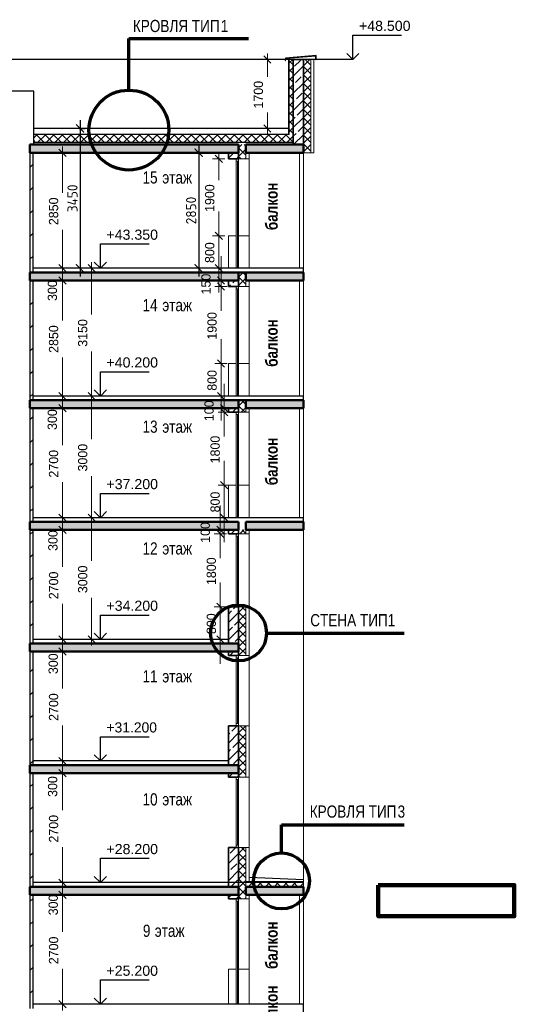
# Model space of a CAD drawing. Header units: millimetres. Extents: x -42044588 to 856694, y -806701 to 941911.
# Tile 12 of 256: x -294180 to -281978, y -386675 to -362395. Entities that reach past the tile are written whole.
import ezdxf

# ---------------------------------------------------------------- set-up
doc = ezdxf.new("R2010")
doc.units = ezdxf.units.MM
for name, color, linetype, lineweight in [('907Сл Осевые', 1, 'Continuous', 0), ('A_012_ПРОЕМ', 7, 'Continuous', 25), ('Standard', 7, 'Continuous', 25), ('Навесной фасад', 7, 'Continuous', 25), ('Общий01', 7, 'Continuous', 13), ('размер', 1, 'Continuous', 25), ('Размерная линия_ общее', 7, 'Continuous', 25), ('Стена_ кирп. кладка не несущ', 7, 'Continuous', 35), ('Текст_ общее', 7, 'Continuous', 25)]:
    doc.layers.add(name, color=color, linetype=linetype, lineweight=lineweight)
doc.layers.add('Стена_ бетон не несущ.', color=7, linetype='Continuous', lineweight=35, true_color=0xb4b496)
doc.styles.add('ARIAL', font='arial.ttf')
doc.styles.add('Century Gothic', font='GOTHIC.TTF')
doc.styles.add('GOST-2.304_Type-B', font='GOST_Common.ttf')
doc.styles.add('MtXpl_Century_Gothic', font='GOTHIC.TTF')
doc.styles.add('MtXpl_Century_Gothic_1', font='GOTHICB.TTF')
doc.dimstyles.new('СПДС', dxfattribs={"dimscale": 100, "dimtxt": 2.5, "dimasz": 2, "dimexe": 1.25, "dimexo": 0, "dimtad": 1, "dimdec": 0, "dimrnd": 5, "dimtxsty": 'GOST-2.304_Type-B', "dimblk": 'ARCHTICK', "dimcen": 2.5, "dimdle": 2, "dimclrd": 1, "dimclre": 1, "dimclrt": 1, "dimadec": 0, "dimazin": 2, "dimtfac": 0.75, "dimtdec": 0, "dimtmove": 1, "dimatfit": 3, "dimfxl": 0, "dimtolj": 1, "dimarcsym": 0})

# ---------------------------------------------------------------- blocks, each defined once
blk = doc.blocks.new('ALL_ML_STRICH')
at = {"color": 0, "linetype": 'ByBlock', "lineweight": -2}
for p, q in [((-1, 0), (0.5, 0)), ((-0.3, -0.3), (0.3, 0.3)), ((0, -0.5), (0, 0.5))]:
    blk.add_line(p, q, dxfattribs=at)
blk = doc.blocks.new('разрез1-1')
at = {"layer": 'Общий01', "linetype": 'Continuous', "lineweight": 50, "true_color": 0xf1f1f1, "transparency": 33554687}
for points in [[(-77066, -153067), (-71916, -153067), (-71916, -152867), (-77066, -152867)], [(-71736, -153067), (-70316, -153067), (-70316, -152867), (-71736, -152867)], [(-77066, -156217), (-71916, -156217), (-71916, -156017), (-77066, -156017)], [(-71736, -156217), (-70316, -156217), (-70316, -156017), (-71736, -156017)], [(-77066, -159367), (-71916, -159367), (-71916, -159167), (-77066, -159167)], [(-71736, -159367), (-70316, -159367), (-70316, -159167), (-71736, -159167)], [(-71916, -162167), (-77066, -162167), (-77066, -162367), (-71916, -162367)], [(-71916, -162167), (-77066, -162167), (-77066, -162367), (-71916, -162367)], [(-71736, -162367), (-70316, -162367), (-70316, -162167), (-71736, -162167)], [(-71916, -165167), (-77066, -165167), (-77066, -165367), (-71916, -165367)], [(-71916, -165167), (-77066, -165167), (-77066, -165367), (-71916, -165367)], [(-77066, -168367), (-71916, -168367), (-71916, -168167), (-77066, -168167)], [(-77066, -171367), (-71916, -171367), (-71916, -171167), (-77066, -171167)], [(-71736, -171367), (-70316, -171367), (-70316, -171167), (-71736, -171167)]]:
    blk.add_hatch(color=7, dxfattribs=at).paths.add_polyline_path(points)
at = {"layer": 'A_012_ПРОЕМ', "color": 7, "linetype": 'Continuous', "lineweight": 25, "transparency": 33554687}
for p, q in [((-76969, -151547), (-77662, -151547)), ((-76969, -152867), (-76969, -151547)), ((-70666, -152617), (-76969, -152617)), ((-70566, -152817), (-76969, -152817))]:
    blk.add_line(p, q, dxfattribs=at)
at = {"layer": 'Standard', "color": 7, "linetype": 'Continuous', "lineweight": 13, "transparency": 33554687}
for p, q in [((-71972, -153217), (-71972, -153273)), ((-71972, -153273), (-71916, -153273)), ((-71972, -153273), (-71972, -155917)), ((-71944, -155916), (-71944, -153273)), ((-71916, -153273), (-71916, -153217)), ((-71916, -155917), (-71916, -153273)), ((-71656, -153217), (-71656, -155117)), ((-71972, -155117), (-72166, -155117)), ((-72166, -155117), (-72166, -155917)), ((-71736, -155117), (-71916, -155117)), ((-71676, -155117), (-71736, -155117)), ((-71676, -155117), (-71656, -155117)), ((-71656, -155117), (-71656, -155917)), ((-71972, -156367), (-71972, -156423)), ((-71972, -156423), (-71916, -156423)), ((-71972, -156423), (-71972, -159067)), ((-71944, -159066), (-71944, -156423)), ((-71916, -156423), (-71916, -156367)), ((-71916, -159067), (-71916, -156423)), ((-71656, -156367), (-71656, -158267)), ((-71972, -158267), (-72166, -158267)), ((-72166, -158267), (-72166, -159067)), ((-71736, -158267), (-71916, -158267)), ((-71676, -158267), (-71736, -158267)), ((-71676, -158267), (-71656, -158267)), ((-71656, -158267), (-71656, -159067)), ((-71972, -159467), (-71972, -159523)), ((-71916, -159523), (-71916, -159467)), ((-71656, -159367), (-71656, -162067)), ((-71972, -159523), (-71916, -159523)), ((-71972, -159523), (-71972, -162067)), ((-71944, -162066), (-71944, -159523)), ((-71916, -162067), (-71916, -159523)), ((-71972, -161267), (-72166, -161267)), ((-72166, -161267), (-72166, -162067)), ((-71656, -161267), (-71916, -161267)), ((-71656, -162367), (-71656, -164267)), ((-71972, -162467), (-71972, -162523)), ((-71972, -162523), (-71916, -162523)), ((-71972, -162523), (-71972, -164267)), ((-71944, -164211), (-71944, -162523)), ((-71916, -162523), (-71916, -162467)), ((-71916, -164267), (-71916, -162523)), ((-71972, -164267), (-71972, -164211)), ((-71972, -164211), (-71916, -164211)), ((-71916, -164211), (-71916, -164267)), ((-71736, -164267), (-71916, -164267)), ((-71676, -164267), (-71736, -164267)), ((-71736, -164267), (-71736, -165467)), ((-71676, -164267), (-71656, -164267)), ((-71656, -164267), (-71656, -165467)), ((-71972, -165467), (-71972, -165523)), ((-71972, -165523), (-71916, -165523)), ((-71972, -165523), (-71972, -167197)), ((-71944, -167141), (-71944, -165523)), ((-71916, -165523), (-71916, -165467)), ((-71916, -167197), (-71916, -165523)), ((-71656, -165467), (-71656, -167197)), ((-71972, -167197), (-71972, -167141)), ((-71972, -167141), (-71916, -167141)), ((-71916, -167141), (-71916, -167197)), ((-71736, -167197), (-71916, -167197)), ((-71656, -167197), (-71736, -167197)), ((-71676, -167197), (-71656, -167197)), ((-71972, -168467), (-71972, -168523)), ((-71972, -168467), (-71972, -168523)), ((-71916, -168523), (-71916, -168467)), ((-71916, -168523), (-71916, -168467)), ((-71656, -168467), (-71656, -170197)), ((-71972, -168523), (-71916, -168523)), ((-71972, -168523), (-71972, -170197)), ((-71972, -168523), (-71916, -168523)), ((-71944, -170141), (-71944, -168523)), ((-71916, -170197), (-71916, -168523)), ((-71972, -170197), (-71972, -170141)), ((-71972, -170141), (-71916, -170141)), ((-71916, -170141), (-71916, -170197)), ((-71736, -170197), (-71916, -170197)), ((-71676, -170197), (-71736, -170197)), ((-71736, -170197), (-71736, -171167)), ((-71676, -170197), (-71656, -170197)), ((-71656, -170197), (-71656, -171047)), ((-71972, -171467), (-71972, -171523)), ((-71972, -171523), (-71916, -171523)), ((-71972, -171523), (-71972, -174067)), ((-71944, -174066), (-71944, -171523)), ((-71916, -171523), (-71916, -171467)), ((-71916, -174067), (-71916, -171523)), ((-71656, -171467), (-71656, -173197)), ((-71972, -173197), (-72166, -173197)), ((-72166, -173197), (-72166, -174067)), ((-71736, -173197), (-71916, -173197)), ((-71676, -173197), (-71736, -173197)), ((-71676, -173197), (-71656, -173197)), ((-71656, -173197), (-71656, -174067))]:
    blk.add_line(p, q, dxfattribs=at)
at = {"layer": 'Standard', "color": 7, "linetype": 'Continuous', "lineweight": 25, "transparency": 33554687}
for p, q in [((-70316, -155917), (-76986, -155917)), ((-70316, -159067), (-76986, -159067)), ((-70316, -162067), (-76986, -162067)), ((-72166, -165067), (-76986, -165067)), ((-72166, -168067), (-76986, -168067)), ((-70316, -171067), (-76986, -171067)), ((-70316, -174067), (-76986, -174067))]:
    blk.add_line(p, q, dxfattribs=at)
at = {"layer": 'Навесной фасад', "color": 7, "linetype": 'Continuous', "lineweight": 25, "transparency": 33554687}
for p, q in [((-70566, -150767), (-82766, -150767)), ((-70686, -152467), (-76969, -152467))]:
    blk.add_line(p, q, dxfattribs=at)
at = {"layer": 'Навесной фасад', "color": 7, "linetype": 'Continuous', "lineweight": 13, "transparency": 33554687}
for p, q in [((-70686, -150767), (-70686, -152617)), ((-70316, -150767), (-70056, -150767)), ((-70056, -150767), (-70056, -153067)), ((-71656, -153217), (-71656, -153067)), ((-70316, -153067), (-70056, -153067)), ((-71736, -153217), (-71676, -153217)), ((-71676, -153217), (-71656, -153217)), ((-71656, -156367), (-71656, -156217)), ((-71736, -156367), (-71676, -156367)), ((-71676, -156367), (-71656, -156367)), ((-71736, -159467), (-71676, -159467)), ((-71676, -159467), (-71656, -159467)), ((-71656, -159467), (-71656, -159367)), ((-71656, -162467), (-71656, -162367)), ((-71656, -162467), (-71656, -162367)), ((-71736, -162467), (-71676, -162467)), ((-71736, -162467), (-71676, -162467)), ((-71676, -162467), (-71656, -162467)), ((-71676, -162467), (-71656, -162467)), ((-71736, -165467), (-71656, -165467)), ((-71736, -165467), (-71656, -165467)), ((-71656, -168467), (-71656, -167197)), ((-71736, -168467), (-71676, -168467)), ((-71736, -168467), (-71676, -168467)), ((-71676, -168467), (-71656, -168467)), ((-71676, -168467), (-71656, -168467)), ((-71656, -168467), (-71656, -168367)), ((-71656, -171467), (-71656, -171367)), ((-71736, -171467), (-71676, -171467)), ((-71676, -171467), (-71656, -171467))]:
    blk.add_line(p, q, dxfattribs=at)
at = {"layer": 'Навесной фасад', "color": 41, "linetype": 'Continuous', "lineweight": 18, "transparency": 33554687}
for p, q in [((-70666, -150851), (-70581, -150767)), ((-70316, -150926), (-70157, -150767)), ((-70136, -150906), (-70275, -150767)), ((-70566, -150900), (-70666, -150800)), ((-70666, -151064), (-70566, -150964)), ((-70566, -151112), (-70666, -151012)), ((-70136, -151118), (-70316, -150938)), ((-70316, -151138), (-70136, -150958)), ((-70666, -151276), (-70566, -151176)), ((-70566, -151325), (-70666, -151225)), ((-70136, -151330), (-70316, -151150)), ((-70316, -151350), (-70136, -151170)), ((-70666, -151488), (-70566, -151388)), ((-70566, -151537), (-70666, -151437)), ((-70136, -151542), (-70316, -151362)), ((-70316, -151562), (-70136, -151382)), ((-70666, -151700), (-70566, -151600)), ((-70566, -151749), (-70666, -151649)), ((-70136, -151755), (-70316, -151575)), ((-70316, -151774), (-70136, -151594)), ((-70666, -151912), (-70566, -151812)), ((-70566, -151961), (-70666, -151861)), ((-70136, -151967), (-70316, -151787)), ((-70316, -151986), (-70136, -151806)), ((-70666, -152124), (-70566, -152024)), ((-70566, -152173), (-70666, -152073)), ((-70136, -152179), (-70316, -151999)), ((-70316, -152199), (-70136, -152019)), ((-70136, -152391), (-70316, -152211)), ((-70316, -152411), (-70136, -152231)), ((-70666, -152336), (-70566, -152236)), ((-70566, -152385), (-70666, -152285)), ((-70666, -152549), (-70566, -152449)), ((-70136, -152603), (-70316, -152423)), ((-70316, -152623), (-70136, -152443)), ((-76969, -152700), (-76886, -152617)), ((-76710, -152817), (-76910, -152617)), ((-76874, -152817), (-76674, -152617)), ((-76498, -152817), (-76698, -152617)), ((-76661, -152817), (-76461, -152617)), ((-76286, -152817), (-76486, -152617)), ((-76449, -152817), (-76249, -152617)), ((-76074, -152817), (-76274, -152617)), ((-76237, -152817), (-76037, -152617)), ((-75862, -152817), (-76062, -152617)), ((-76025, -152817), (-75825, -152617)), ((-75649, -152817), (-75849, -152617)), ((-75813, -152817), (-75613, -152617)), ((-75437, -152817), (-75637, -152617)), ((-75601, -152817), (-75401, -152617)), ((-75225, -152817), (-75425, -152617)), ((-75389, -152817), (-75189, -152617)), ((-75013, -152817), (-75213, -152617)), ((-75176, -152817), (-74976, -152617)), ((-74801, -152817), (-75001, -152617)), ((-74964, -152817), (-74764, -152617)), ((-74589, -152817), (-74789, -152617)), ((-74752, -152817), (-74552, -152617)), ((-74377, -152817), (-74577, -152617)), ((-74540, -152817), (-74340, -152617)), ((-74164, -152817), (-74364, -152617)), ((-74328, -152817), (-74128, -152617)), ((-73952, -152817), (-74152, -152617)), ((-74116, -152817), (-73916, -152617)), ((-73740, -152817), (-73940, -152617)), ((-73904, -152817), (-73704, -152617)), ((-73528, -152817), (-73728, -152617)), ((-73692, -152817), (-73492, -152617)), ((-73316, -152817), (-73516, -152617)), ((-73479, -152817), (-73279, -152617)), ((-73104, -152817), (-73304, -152617)), ((-73267, -152817), (-73067, -152617)), ((-72892, -152817), (-73092, -152617)), ((-73055, -152817), (-72855, -152617)), ((-72680, -152817), (-72880, -152617)), ((-72843, -152817), (-72643, -152617)), ((-72467, -152817), (-72667, -152617)), ((-72631, -152817), (-72431, -152617)), ((-72255, -152817), (-72455, -152617)), ((-72419, -152817), (-72219, -152617)), ((-72043, -152817), (-72243, -152617)), ((-72207, -152817), (-72007, -152617)), ((-71831, -152817), (-72031, -152617)), ((-71994, -152817), (-71794, -152617)), ((-71619, -152817), (-71819, -152617)), ((-71782, -152817), (-71582, -152617)), ((-71407, -152817), (-71607, -152617)), ((-71570, -152817), (-71370, -152617)), ((-71195, -152817), (-71395, -152617)), ((-71358, -152817), (-71158, -152617)), ((-70982, -152817), (-71182, -152617)), ((-71146, -152817), (-70946, -152617)), ((-70770, -152817), (-70970, -152617)), ((-70934, -152817), (-70734, -152617)), ((-70566, -152809), (-70758, -152617)), ((-70722, -152817), (-70566, -152661)), ((-70566, -152597), (-70666, -152497)), ((-70666, -152761), (-70566, -152661)), ((-70566, -152809), (-70666, -152709)), ((-70136, -152815), (-70316, -152635)), ((-70316, -152835), (-70136, -152655)), ((-76922, -152817), (-76969, -152770)), ((-71916, -152950), (-71832, -152867)), ((-71736, -153124), (-71916, -152944)), ((-71736, -152912), (-71781, -152867)), ((-70136, -153027), (-70316, -152847)), ((-70316, -153047), (-70136, -152867)), ((-71916, -153162), (-71736, -152982)), ((-71855, -153217), (-71916, -153157)), ((-71758, -153217), (-71736, -153194)), ((-70308, -153067), (-70316, -153059)), ((-71916, -156132), (-71800, -156017)), ((-71736, -156094), (-71813, -156017)), ((-71736, -156306), (-71916, -156126)), ((-71916, -156344), (-71736, -156164)), ((-71887, -156367), (-71916, -156339)), ((-71916, -159314), (-71768, -159167)), ((-71916, -159314), (-71768, -159167)), ((-71736, -159276), (-71845, -159167)), ((-71736, -159276), (-71845, -159167)), ((-71757, -159467), (-71916, -159308)), ((-71757, -159467), (-71916, -159308)), ((-71856, -159467), (-71736, -159346)), ((-71856, -159467), (-71736, -159346)), ((-71886, -162467), (-71786, -162367)), ((-71736, -162458), (-71827, -162367)), ((-71916, -164405), (-71777, -164267)), ((-71736, -164367), (-71836, -164267)), ((-71736, -164580), (-71916, -164400)), ((-71916, -164617), (-71736, -164437)), ((-71736, -164792), (-71916, -164612)), ((-71916, -164829), (-71736, -164649)), ((-71736, -165004), (-71916, -164824)), ((-71916, -165042), (-71736, -164862)), ((-71736, -165216), (-71916, -165036)), ((-71916, -165254), (-71736, -165074)), ((-71736, -165428), (-71916, -165248)), ((-71916, -165466), (-71736, -165286)), ((-71916, -165466), (-71817, -165367)), ((-71909, -165467), (-71916, -165460)), ((-71909, -165467), (-71916, -165460)), ((-71736, -165428), (-71797, -165367)), ((-71916, -167375), (-71737, -167197)), ((-71736, -167337), (-71876, -167197)), ((-71736, -167549), (-71916, -167369)), ((-71916, -167587), (-71736, -167407)), ((-71736, -167762), (-71916, -167582)), ((-71916, -167799), (-71736, -167619)), ((-71736, -167974), (-71916, -167794)), ((-71916, -168011), (-71736, -167831)), ((-71736, -168186), (-71916, -168006)), ((-71916, -168223), (-71736, -168043)), ((-71736, -168398), (-71916, -168218)), ((-71916, -168436), (-71736, -168256)), ((-71916, -168436), (-71847, -168367)), ((-71879, -168467), (-71916, -168430)), ((-71879, -168467), (-71916, -168430)), ((-71736, -168398), (-71767, -168367)), ((-71916, -170345), (-71768, -170197)), ((-71736, -170307), (-71846, -170197)), ((-71736, -170519), (-71916, -170339)), ((-71916, -170557), (-71736, -170377)), ((-71736, -170731), (-71916, -170551)), ((-71916, -170769), (-71736, -170589)), ((-71736, -170944), (-71916, -170764)), ((-71916, -170981), (-71736, -170801)), ((-71736, -171156), (-71916, -170976)), ((-71916, -171193), (-71736, -171013)), ((-71916, -171193), (-71889, -171167)), ((-71724, -171167), (-71736, -171156)), ((-71677, -171167), (-71557, -171047)), ((-71512, -171167), (-71632, -171047)), ((-71465, -171167), (-71345, -171047)), ((-71300, -171167), (-71420, -171047)), ((-71253, -171167), (-71133, -171047)), ((-71088, -171167), (-71208, -171047)), ((-71040, -171167), (-70920, -171047)), ((-70876, -171167), (-70996, -171047)), ((-70828, -171167), (-70708, -171047)), ((-70664, -171167), (-70784, -171047)), ((-70616, -171167), (-70496, -171047)), ((-70452, -171167), (-70572, -171047)), ((-70404, -171167), (-70316, -171078)), ((-70316, -171091), (-70359, -171047)), ((-71736, -171368), (-71916, -171188)), ((-71736, -171368), (-71916, -171188)), ((-71916, -171405), (-71736, -171225)), ((-71916, -171405), (-71736, -171225)), ((-71849, -171467), (-71916, -171400)), ((-71849, -171467), (-71916, -171400)), ((-71765, -171467), (-71736, -171438)), ((-71765, -171467), (-71736, -171438))]:
    blk.add_line(p, q, dxfattribs=at)
at = {"layer": 'Навесной фасад', "color": 41, "linetype": 'Continuous', "lineweight": 13, "transparency": 33554687}
for p, q in [((-70666, -150767), (-70666, -152617)), ((-70316, -150767), (-70316, -152867)), ((-70136, -150767), (-70136, -153067)), ((-71916, -153067), (-71916, -153217)), ((-71736, -153217), (-71736, -153067)), ((-71916, -153217), (-71736, -153217)), ((-71916, -156217), (-71916, -156367)), ((-71736, -156367), (-71736, -156217)), ((-71916, -156367), (-71736, -156367)), ((-71916, -159367), (-71916, -159467)), ((-71916, -159467), (-71736, -159467)), ((-71736, -159467), (-71736, -159367)), ((-71916, -162367), (-71916, -162467)), ((-71736, -162467), (-71736, -162367)), ((-71736, -162467), (-71736, -162367)), ((-71916, -162467), (-71736, -162467)), ((-71916, -165367), (-71916, -165467)), ((-71916, -165467), (-71736, -165467)), ((-71736, -168467), (-71736, -167197)), ((-71916, -168367), (-71916, -168467)), ((-71916, -168367), (-71916, -168467)), ((-71916, -168467), (-71736, -168467)), ((-71916, -168467), (-71736, -168467)), ((-71736, -168467), (-71736, -168367)), ((-71916, -171367), (-71916, -171467)), ((-71736, -171467), (-71736, -171367)), ((-71916, -171467), (-71736, -171467))]:
    blk.add_line(p, q, dxfattribs=at)
at = {"layer": 'Общий01', "color": 136, "linetype": 'Continuous', "lineweight": 70, "transparency": 33554687}
for p, q in [((-74622, -151524), (-74622, -150254)), ((-74622, -150254), (-71672, -150254)), ((-71226, -164911), (-67834, -164911)), ((-70857, -170315), (-70857, -169645)), ((-70857, -169645), (-67834, -169645))]:
    blk.add_line(p, q, dxfattribs=at)
at = {"layer": 'Общий01', "color": 7, "linetype": 'Continuous', "lineweight": 25, "transparency": 33554687}
for p, q in [((-70757, -150736), (-70767, -150795)), ((-69999, -150673), (-70757, -150736)), ((-70757, -150796), (-70749, -150745)), ((-70009, -150684), (-70749, -150745)), ((-70009, -150779), (-70009, -150684)), ((-69999, -150779), (-69999, -150673)), ((-70767, -150795), (-70757, -150796)), ((-69999, -150779), (-70009, -150779)), ((-70316, -153067), (-70316, -152767)), ((-70316, -156217), (-70316, -155917)), ((-70316, -159367), (-70316, -159067)), ((-70316, -162367), (-70316, -162067)), ((-70316, -171047), (-71736, -171047)), ((-70316, -170997), (-71656, -170942)), ((-70316, -174367), (-70316, -174067))]:
    blk.add_line(p, q, dxfattribs=at)
at = {"layer": 'Общий01', "color": 7, "linetype": 'Continuous', "lineweight": 50, "transparency": 33554687}
for p, q in [((-71916, -152867), (-77066, -152867)), ((-77066, -152867), (-76969, -152867)), ((-71916, -152867), (-77066, -152867)), ((-77066, -153067), (-77066, -152867)), ((-77066, -153067), (-77066, -152867)), ((-71916, -153067), (-71916, -152867)), ((-70316, -152867), (-71736, -152867)), ((-70316, -152867), (-71736, -152867)), ((-71736, -153067), (-71736, -152867)), ((-70566, -152867), (-70372, -152867)), ((-70372, -152867), (-70316, -152867)), ((-70316, -153067), (-70316, -152867)), ((-70316, -153067), (-70316, -152867)), ((-70316, -153067), (-70316, -152867)), ((-76986, -153067), (-77066, -153067)), ((-76986, -153067), (-77066, -153067)), ((-76981, -153067), (-76986, -153067)), ((-76981, -153067), (-76986, -153067)), ((-71916, -153067), (-76981, -153067)), ((-72166, -153067), (-72171, -153067)), ((-72166, -153067), (-72171, -153067)), ((-71916, -153067), (-72166, -153067)), ((-71916, -153067), (-72166, -153067)), ((-70316, -153067), (-71736, -153067)), ((-70316, -153067), (-71656, -153067)), ((-71916, -156017), (-77066, -156017)), ((-77066, -156217), (-77066, -156017)), ((-77066, -156217), (-77066, -156017)), ((-71916, -156017), (-71736, -156017)), ((-71916, -156217), (-71916, -156017)), ((-70316, -156017), (-71736, -156017)), ((-71736, -156217), (-71736, -156017)), ((-70316, -156217), (-70316, -156017)), ((-70316, -156217), (-70316, -156017)), ((-70316, -156217), (-70316, -156017)), ((-76986, -156217), (-77066, -156217)), ((-76986, -156217), (-77066, -156217)), ((-76981, -156217), (-76986, -156217)), ((-76981, -156217), (-76986, -156217)), ((-71916, -156217), (-76981, -156217)), ((-72166, -156217), (-72171, -156217)), ((-72166, -156217), (-72171, -156217)), ((-71916, -156217), (-72166, -156217)), ((-71916, -156217), (-72166, -156217)), ((-70316, -156217), (-71736, -156217)), ((-70316, -156217), (-71656, -156217)), ((-71916, -159167), (-77066, -159167)), ((-77066, -159367), (-77066, -159167)), ((-77066, -159367), (-77066, -159167)), ((-71916, -159167), (-71736, -159167)), ((-71916, -159367), (-71916, -159167)), ((-70316, -159167), (-71736, -159167)), ((-71736, -159367), (-71736, -159167)), ((-70316, -159367), (-70316, -159167)), ((-70316, -159367), (-70316, -159167)), ((-70316, -159367), (-70316, -159167)), ((-76986, -159367), (-77066, -159367)), ((-76986, -159367), (-77066, -159367)), ((-76981, -159367), (-76986, -159367)), ((-76981, -159367), (-76986, -159367)), ((-71916, -159367), (-76981, -159367)), ((-70316, -159367), (-71736, -159367)), ((-70316, -159367), (-71656, -159367)), ((-71916, -162167), (-77066, -162167)), ((-71916, -162167), (-77066, -162167)), ((-77066, -162367), (-77066, -162167)), ((-77066, -162367), (-77066, -162167)), ((-71916, -162367), (-71916, -162167)), ((-71916, -162367), (-71916, -162167)), ((-70316, -162167), (-71736, -162167)), ((-71736, -162367), (-71736, -162167)), ((-70316, -162367), (-70316, -162167)), ((-70316, -162367), (-70316, -162167)), ((-70316, -162367), (-70316, -162167)), ((-76986, -162367), (-77066, -162367)), ((-76986, -162367), (-77066, -162367)), ((-76981, -162367), (-76986, -162367)), ((-76981, -162367), (-76986, -162367)), ((-71916, -162367), (-76981, -162367)), ((-71916, -162367), (-76981, -162367)), ((-72166, -162367), (-72171, -162367)), ((-72166, -162367), (-72171, -162367)), ((-71916, -162367), (-72166, -162367)), ((-71916, -162367), (-72166, -162367)), ((-70316, -162367), (-71736, -162367)), ((-70316, -162367), (-71656, -162367)), ((-71916, -165167), (-77066, -165167)), ((-71916, -165167), (-77066, -165167)), ((-77066, -165367), (-77066, -165167)), ((-77066, -165367), (-77066, -165167)), ((-71916, -165367), (-71916, -165167)), ((-71916, -165367), (-71916, -165167)), ((-76986, -165367), (-77066, -165367)), ((-76986, -165367), (-77066, -165367)), ((-76981, -165367), (-76986, -165367)), ((-76981, -165367), (-76986, -165367)), ((-71916, -165367), (-76981, -165367)), ((-71916, -165367), (-76981, -165367)), ((-72166, -165367), (-72171, -165367)), ((-72166, -165367), (-72171, -165367)), ((-71916, -165367), (-72166, -165367)), ((-71916, -165367), (-72166, -165367)), ((-71916, -168167), (-77066, -168167)), ((-77066, -168367), (-77066, -168167)), ((-77066, -168367), (-77066, -168167)), ((-71916, -168367), (-71916, -168167)), ((-76986, -168367), (-77066, -168367)), ((-76986, -168367), (-77066, -168367)), ((-76981, -168367), (-76986, -168367)), ((-76981, -168367), (-76986, -168367)), ((-71916, -168367), (-76981, -168367)), ((-72166, -168367), (-72171, -168367)), ((-72166, -168367), (-72171, -168367)), ((-72166, -168367), (-72171, -168367)), ((-72166, -168367), (-72171, -168367)), ((-71916, -168367), (-72166, -168367)), ((-71916, -168367), (-72166, -168367)), ((-71916, -168367), (-72166, -168367)), ((-71916, -168367), (-72166, -168367)), ((-71916, -171167), (-77066, -171167)), ((-77066, -171367), (-77066, -171167)), ((-77066, -171367), (-77066, -171167)), ((-71916, -171367), (-71916, -171167)), ((-70316, -171167), (-71736, -171167)), ((-71736, -171367), (-71736, -171167)), ((-70316, -171367), (-70316, -171167)), ((-70316, -171367), (-70316, -171167)), ((-70316, -171367), (-70316, -171167)), ((-70316, -171367), (-70316, -171167)), ((-70316, -171367), (-70316, -171167)), ((-70316, -171367), (-70316, -171167)), ((-76986, -171367), (-77066, -171367)), ((-76986, -171367), (-77066, -171367)), ((-76981, -171367), (-76986, -171367)), ((-76981, -171367), (-76986, -171367)), ((-71916, -171367), (-76981, -171367)), ((-72166, -171367), (-72171, -171367)), ((-72166, -171367), (-72171, -171367)), ((-71916, -171367), (-72166, -171367)), ((-71916, -171367), (-72166, -171367)), ((-70316, -171367), (-71736, -171367)), ((-70316, -171367), (-71656, -171367)), ((-70416, -171367), (-70421, -171367)), ((-70416, -171367), (-70421, -171367)), ((-70316, -171367), (-70416, -171367)), ((-70316, -171367), (-70416, -171367))]:
    blk.add_line(p, q, dxfattribs=at)
at = {"layer": 'Общий01', "color": 136, "linetype": 'Continuous', "lineweight": 70, "transparency": 33554687}
for centre, radius in [((-74622, -152510), 986), ((-71916, -164911), 690), ((-70857, -171025), 690)]:
    blk.add_circle(centre, radius, dxfattribs=at)
at = {"layer": 'Размерная линия_ общее', "color": 7, "linetype": 'Continuous', "lineweight": 25, "transparency": 33554687}
for p, q in [((-69096, -150767), (-69096, -150167)), ((-69096, -150167), (-67896, -150167)), ((-69096, -150767), (-69246, -150617)), ((-69096, -150767), (-68946, -150617)), ((-69096, -150767), (-69096, -150767)), ((-69096, -150767), (-69096, -150767)), ((-69096, -150767), (-69096, -150767)), ((-69096, -150767), (-69096, -150767)), ((-75325, -155917), (-75325, -155317)), ((-75325, -155317), (-74125, -155317)), ((-75325, -155917), (-75475, -155767)), ((-75325, -155917), (-75175, -155767)), ((-75325, -155917), (-76325, -155917)), ((-75325, -155917), (-75325, -155917)), ((-75325, -155917), (-75325, -155917)), ((-75325, -155917), (-75325, -155917)), ((-75325, -155917), (-75325, -155917)), ((-75325, -159067), (-75325, -158467)), ((-75325, -158467), (-74125, -158467)), ((-75325, -159067), (-75475, -158917)), ((-75325, -159067), (-75175, -158917)), ((-75325, -159067), (-76325, -159067)), ((-75325, -159067), (-75325, -159067)), ((-75325, -159067), (-75325, -159067)), ((-75325, -159067), (-75325, -159067)), ((-75325, -159067), (-75325, -159067)), ((-75325, -162067), (-75325, -161467)), ((-75325, -161467), (-74125, -161467)), ((-75325, -162067), (-75475, -161917)), ((-75325, -162067), (-75175, -161917)), ((-75325, -162067), (-76325, -162067)), ((-75325, -162067), (-75325, -162067)), ((-75325, -162067), (-75325, -162067)), ((-75325, -162067), (-75325, -162067)), ((-75325, -162067), (-75325, -162067)), ((-75325, -165067), (-75325, -164467)), ((-75325, -164467), (-74125, -164467)), ((-75325, -165067), (-76325, -165067)), ((-75325, -165067), (-75475, -164917)), ((-75325, -165067), (-75175, -164917)), ((-75325, -165067), (-75325, -165067)), ((-75325, -165067), (-75325, -165067)), ((-75325, -165067), (-75325, -165067)), ((-75325, -165067), (-75325, -165067)), ((-75325, -168067), (-75325, -167467)), ((-75325, -167467), (-74125, -167467)), ((-75325, -168067), (-75475, -167917)), ((-75325, -168067), (-75175, -167917)), ((-75325, -168067), (-76325, -168067)), ((-75325, -168067), (-75325, -168067)), ((-75325, -168067), (-75325, -168067)), ((-75325, -168067), (-75325, -168067)), ((-75325, -168067), (-75325, -168067)), ((-75325, -171067), (-75325, -170467)), ((-75325, -170467), (-74125, -170467)), ((-75325, -171067), (-75475, -170917)), ((-75325, -171067), (-75175, -170917)), ((-75325, -171067), (-76325, -171067)), ((-75325, -171067), (-75325, -171067)), ((-75325, -171067), (-75325, -171067)), ((-75325, -171067), (-75325, -171067)), ((-75325, -171067), (-75325, -171067)), ((-75325, -174067), (-75325, -173467)), ((-75325, -173467), (-74125, -173467)), ((-75325, -174067), (-76325, -174067)), ((-75325, -174067), (-75475, -173917)), ((-75325, -174067), (-75175, -173917)), ((-75325, -174067), (-75325, -174067)), ((-75325, -174067), (-75325, -174067)), ((-75325, -174067), (-75325, -174067)), ((-75325, -174067), (-75325, -174067))]:
    blk.add_line(p, q, dxfattribs=at)
at = {"layer": 'Размерная линия_ общее', "color": 218, "linetype": 'Continuous', "lineweight": 0, "transparency": 33554687}
for p, q in [((-71206, -151067), (-71206, -151196)), ((-71206, -152167), (-71206, -152077)), ((-76258, -153367), (-76258, -154054)), ((-72406, -153517), (-72406, -153746)), ((-72406, -154817), (-72406, -154517)), ((-72406, -154817), (-72406, -154627)), ((-76258, -155617), (-76258, -154970)), ((-72406, -155917), (-72406, -155117)), ((-76258, -155617), (-76258, -155317)), ((-72349, -155917), (-72349, -155617)), ((-76258, -156217), (-76258, -155917)), ((-75540, -156217), (-75540, -157054)), ((-72406, -156217), (-72406, -156517)), ((-72349, -156367), (-72349, -156217)), ((-76258, -156517), (-76258, -157204)), ((-76258, -156517), (-76258, -156817)), ((-72349, -156667), (-72349, -156896)), ((-72349, -156667), (-72349, -156967)), ((-72349, -157967), (-72349, -157667)), ((-72349, -157967), (-72349, -157777)), ((-75540, -158767), (-75540, -157969)), ((-76258, -158767), (-76258, -158120)), ((-72349, -159067), (-72349, -158267)), ((-76258, -158767), (-76258, -158467)), ((-72272, -159067), (-72272, -158767)), ((-76258, -159367), (-76258, -159067)), ((-75540, -159367), (-75540, -160129)), ((-72349, -159367), (-72349, -159667)), ((-72272, -159467), (-72272, -159367)), ((-76258, -159667), (-76258, -160279)), ((-76258, -159667), (-76258, -159967)), ((-72272, -159767), (-72272, -159946)), ((-72272, -159767), (-72272, -160067)), ((-72272, -160967), (-72272, -160667)), ((-72272, -160967), (-72272, -160827)), ((-76258, -161767), (-76258, -161195)), ((-75540, -161767), (-75540, -161044)), ((-72272, -162067), (-72272, -161267)), ((-76258, -161767), (-76258, -161467)), ((-72366, -162067), (-72366, -161767)), ((-76258, -162367), (-76258, -162067)), ((-75540, -162367), (-75540, -163129)), ((-72366, -162467), (-72366, -162367)), ((-72272, -162367), (-72272, -162667)), ((-76258, -162667), (-76258, -163279)), ((-76258, -162667), (-76258, -162967)), ((-72366, -162767), (-72366, -162946)), ((-72366, -162767), (-72366, -163067)), ((-72366, -163967), (-72366, -163667)), ((-72366, -163967), (-72366, -163827)), ((-75540, -164767), (-75540, -164044)), ((-76258, -164767), (-76258, -164195)), ((-72366, -165067), (-72366, -164267)), ((-76258, -164767), (-76258, -164467)), ((-76258, -165367), (-76258, -165067)), ((-72366, -165367), (-72366, -165667)), ((-76258, -165667), (-76258, -166279)), ((-76258, -165667), (-76258, -165967)), ((-76258, -167767), (-76258, -167195)), ((-76258, -167767), (-76258, -167467)), ((-76258, -168367), (-76258, -168067)), ((-76258, -168667), (-76258, -169279)), ((-76258, -168667), (-76258, -168967)), ((-76258, -170767), (-76258, -170195)), ((-76258, -170767), (-76258, -170467)), ((-76258, -171367), (-76258, -171067)), ((-76258, -171667), (-76258, -172279)), ((-76258, -171667), (-76258, -171967)), ((-76258, -173767), (-76258, -173195)), ((-76258, -173767), (-76258, -173467))]:
    blk.add_line(p, q, dxfattribs=at)
at = {"layer": 'Размерная линия_ общее', "color": 218, "linetype": 'Continuous', "lineweight": 13, "transparency": 33554687}
for p, q in [((-76981, -153067), (-76258, -153067)), ((-72166, -159067), (-75540, -159067)), ((-72166, -159067), (-75540, -159067)), ((-76922, -165067), (-76258, -165067)), ((-76922, -165067), (-76258, -165067)), ((-76986, -171067), (-76258, -171067)), ((-76986, -171067), (-76258, -171067))]:
    blk.add_line(p, q, dxfattribs=at)
at = {"layer": 'Размерная линия_ общее', "color": 7, "linetype": 'Continuous', "lineweight": 25, "transparency": 33554687}
blk.add_lwpolyline([(-69096, -150767), (-69642, -150767), (-69642, -150767), (-72022, -150767)], dxfattribs=at)
at = {"layer": 'Стена_ бетон не несущ.', "color": 191, "linetype": 'Continuous', "lineweight": 35, "true_color": 0xc8aaf3, "transparency": 33554687}
for p, q in [((-70316, -150767), (-70566, -150767)), ((-70566, -150767), (-70566, -152867)), ((-70316, -152867), (-70316, -150767)), ((-72166, -153067), (-72166, -153217)), ((-71916, -153217), (-71916, -153067)), ((-72166, -153217), (-71972, -153217)), ((-71972, -153217), (-71916, -153217)), ((-72166, -156217), (-72166, -156367)), ((-71916, -156367), (-71916, -156217)), ((-72166, -156367), (-71972, -156367)), ((-71972, -156367), (-71916, -156367)), ((-72166, -159367), (-72166, -159467)), ((-72166, -159467), (-71972, -159467)), ((-71972, -159467), (-71916, -159467)), ((-71916, -159467), (-71916, -159367)), ((-72166, -162367), (-72166, -162467)), ((-71916, -162467), (-71916, -162367)), ((-72166, -162467), (-71972, -162467)), ((-71972, -162467), (-71916, -162467)), ((-71972, -164267), (-72166, -164267)), ((-72166, -164267), (-72166, -165167)), ((-71972, -164267), (-71916, -164267)), ((-71916, -164267), (-71916, -165167)), ((-72166, -165367), (-72166, -165467)), ((-72166, -165467), (-71972, -165467)), ((-71972, -165467), (-71916, -165467)), ((-71916, -165467), (-71916, -165367)), ((-71972, -167197), (-72166, -167197)), ((-72166, -167197), (-72166, -168167)), ((-71972, -167197), (-71916, -167197)), ((-71916, -167197), (-71916, -168167)), ((-72166, -168367), (-72166, -168467)), ((-72166, -168367), (-72166, -168467)), ((-72166, -168467), (-71972, -168467)), ((-72166, -168467), (-71972, -168467)), ((-71972, -168467), (-71916, -168467)), ((-71972, -168467), (-71916, -168467)), ((-71916, -168467), (-71916, -168367)), ((-71916, -168467), (-71916, -168367)), ((-71972, -170197), (-72166, -170197)), ((-72166, -170197), (-72166, -171167)), ((-71972, -170197), (-71916, -170197)), ((-71916, -170197), (-71916, -171167)), ((-72166, -171367), (-72166, -171467)), ((-71916, -171467), (-71916, -171367)), ((-72166, -171467), (-71972, -171467)), ((-71972, -171467), (-71916, -171467))]:
    blk.add_line(p, q, dxfattribs=at)
at = {"layer": 'Стена_ бетон не несущ.', "color": 191, "linetype": 'Continuous', "lineweight": 18, "true_color": 0xc8aaf3, "transparency": 33554687}
for p, q in [((-70566, -151176), (-70316, -150926)), ((-70534, -150932), (-70392, -150791)), ((-70513, -151335), (-70371, -151194)), ((-70322, -151144), (-70316, -151138)), ((-70566, -151600), (-70316, -151350)), ((-70566, -151388), (-70562, -151384)), ((-70491, -151738), (-70350, -151597)), ((-70566, -152024), (-70316, -151774)), ((-70566, -151812), (-70541, -151788)), ((-70566, -152236), (-70520, -152191)), ((-70566, -152449), (-70316, -152199)), ((-70470, -152141), (-70329, -152000)), ((-70449, -152544), (-70316, -152411)), ((-70566, -152661), (-70499, -152594)), ((-70560, -152867), (-70316, -152623)), ((-70347, -152867), (-70316, -152835)), ((-72166, -153200), (-72032, -153067)), ((-71970, -153217), (-71916, -153162)), ((-72150, -156367), (-72111, -156327)), ((-72061, -156278), (-72000, -156217)), ((-71938, -156367), (-71916, -156344)), ((-72068, -159467), (-71968, -159367)), ((-72099, -162467), (-71999, -162367)), ((-72166, -164443), (-72090, -164367)), ((-72040, -164317), (-71989, -164267)), ((-72166, -164655), (-71916, -164405)), ((-72019, -164721), (-71916, -164617)), ((-72166, -164867), (-72068, -164770)), ((-72166, -165079), (-71916, -164829)), ((-71998, -165124), (-71916, -165042)), ((-72129, -165467), (-72029, -165367)), ((-71917, -165467), (-71916, -165466)), ((-72166, -167201), (-72162, -167197)), ((-72082, -167330), (-71950, -167197)), ((-72166, -167625), (-71916, -167375)), ((-72166, -167413), (-72132, -167379)), ((-72061, -167733), (-71920, -167591)), ((-72166, -167837), (-72111, -167782)), ((-72166, -168049), (-71916, -167799)), ((-72040, -168136), (-71916, -168011)), ((-72159, -168467), (-72059, -168367)), ((-72159, -168467), (-72059, -168367)), ((-71947, -168467), (-71916, -168436)), ((-71947, -168467), (-71916, -168436)), ((-72125, -170342), (-71983, -170201)), ((-72166, -170595), (-71916, -170345)), ((-72104, -170745), (-71962, -170604)), ((-72166, -171019), (-71916, -170769)), ((-72166, -170807), (-72153, -170795)), ((-72082, -171148), (-71941, -171007)), ((-72166, -171443), (-72089, -171367)), ((-71977, -171467), (-71920, -171410))]:
    blk.add_line(p, q, dxfattribs=at)
at = {"layer": 'Стена_ бетон не несущ.', "color": 180, "linetype": 'Continuous', "lineweight": 13, "transparency": 33554687}
for p, q in [((-70416, -155917), (-70416, -153067)), ((-70316, -155917), (-70316, -153067)), ((-70416, -159067), (-70416, -156217)), ((-70316, -159067), (-70316, -156217)), ((-70416, -162067), (-70416, -159367)), ((-70316, -162067), (-70316, -159367)), ((-70416, -174067), (-70416, -171367)), ((-70316, -174067), (-70316, -171367))]:
    blk.add_line(p, q, dxfattribs=at)
at = {"layer": 'Стена_ бетон не несущ.', "color": 7, "linetype": 'Continuous', "lineweight": 13, "transparency": 33554687}
blk.add_line((-70316, -171167), (-70316, -159367), dxfattribs=at)
at = {"layer": 'Стена_ кирп. кладка не несущ', "color": 31, "linetype": 'Continuous', "lineweight": 25, "true_color": 0xf0b464, "transparency": 33554687}
for p, q in [((-77066, -153067), (-77066, -156017)), ((-76986, -156017), (-76986, -153067)), ((-77066, -156217), (-77066, -159167)), ((-76986, -159167), (-76986, -156217)), ((-77066, -159367), (-77066, -162167)), ((-76986, -162167), (-76986, -159367)), ((-77066, -162367), (-77066, -165167)), ((-76986, -165167), (-76986, -162367)), ((-77066, -165367), (-77066, -168167)), ((-76986, -168167), (-76986, -165367)), ((-77066, -168367), (-77066, -171167)), ((-76986, -171167), (-76986, -168367)), ((-77066, -171367), (-77066, -174167)), ((-76986, -174167), (-76986, -171367))]:
    blk.add_line(p, q, dxfattribs=at)
at = {"layer": 'Стена_ кирп. кладка не несущ', "color": 31, "linetype": 'Continuous', "lineweight": 18, "true_color": 0xf0b464, "transparency": 33554687}
for p, q in [((-77066, -153433), (-76986, -153353)), ((-77066, -153999), (-76986, -153919)), ((-77066, -154564), (-76986, -154484)), ((-77066, -155130), (-76986, -155050)), ((-77066, -155696), (-76986, -155616)), ((-77066, -156261), (-77021, -156217)), ((-77066, -156827), (-76986, -156747)), ((-77066, -157393), (-76986, -157313)), ((-77066, -157959), (-76986, -157879)), ((-77066, -158524), (-76986, -158444)), ((-77066, -159090), (-76986, -159010)), ((-77066, -159656), (-76986, -159576)), ((-77066, -160221), (-76986, -160141)), ((-77066, -160787), (-76986, -160707)), ((-77066, -161353), (-76986, -161273)), ((-77066, -161918), (-76986, -161838)), ((-77066, -162484), (-76986, -162404)), ((-77066, -163050), (-76986, -162970)), ((-77066, -163615), (-76986, -163535)), ((-77066, -164181), (-76986, -164101)), ((-77066, -164747), (-76986, -164667)), ((-77066, -165878), (-76986, -165798)), ((-77066, -166444), (-76986, -166364)), ((-77066, -167010), (-76986, -166930)), ((-77066, -167575), (-76986, -167495)), ((-77066, -168141), (-76986, -168061)), ((-77066, -168707), (-76986, -168627)), ((-77066, -169272), (-76986, -169192)), ((-77066, -169838), (-76986, -169758)), ((-77066, -170404), (-76986, -170324)), ((-77066, -170969), (-76986, -170889)), ((-77066, -171535), (-76986, -171455)), ((-77066, -172101), (-76986, -172021)), ((-77066, -172666), (-76986, -172586)), ((-77066, -173232), (-76986, -173152)), ((-77066, -173798), (-76986, -173718))]:
    blk.add_line(p, q, dxfattribs=at)
at = {"layer": 'Размерная линия_ общее', "color": 218, "linetype": 'Continuous', "lineweight": 0, "transparency": 33554687, "xscale": 300, "yscale": 300, "zscale": 300}
for p, rotation in [((-71206, -150767), 90), ((-71206, -152467), 270), ((-76258, -153067), 90), ((-72406, -153217), 90), ((-72406, -155117), 270), ((-72406, -155117), 270), ((-76258, -155917), 270), ((-76258, -155917), 270), ((-75540, -155917), 90), ((-72406, -155917), 90), ((-76258, -156217), 90), ((-76258, -156217), 90), ((-72349, -156217), 270), ((-72349, -156367), 90), ((-72349, -156367), 90), ((-72349, -158267), 270), ((-72349, -158267), 270), ((-76258, -159067), 270), ((-76258, -159067), 270), ((-75540, -159067), 270), ((-75540, -159067), 90), ((-72349, -159067), 90), ((-76258, -159367), 90), ((-76258, -159367), 90), ((-72272, -159367), 270), ((-72272, -159467), 90), ((-72272, -159467), 90), ((-72272, -161267), 270), ((-72272, -161267), 270), ((-76258, -162067), 270), ((-76258, -162067), 270), ((-75540, -162067), 270), ((-75540, -162067), 90), ((-72272, -162067), 90), ((-72366, -162367), 270), ((-76258, -162367), 90), ((-76258, -162367), 90), ((-72366, -162467), 90), ((-72366, -162467), 90), ((-72366, -164267), 270), ((-72366, -164267), 270), ((-76258, -165067), 270), ((-76258, -165067), 270), ((-75540, -165067), 270), ((-72366, -165067), 90), ((-76258, -165367), 90), ((-76258, -165367), 90), ((-76258, -168067), 270), ((-76258, -168067), 270), ((-76258, -168367), 90), ((-76258, -168367), 90), ((-76258, -171067), 270), ((-76258, -171067), 270), ((-76258, -171367), 90), ((-76258, -171367), 90), ((-76258, -174067), 270), ((-76258, -174067), 270)]:
    blk.add_blockref('ALL_ML_STRICH', p, dxfattribs=dict(at, rotation=rotation))
at = {"layer": 'Размерная линия_ общее', "color": 7, "linetype": 'Continuous', "lineweight": 25, "transparency": 33554687, "char_height": 250, "attachment_point": 7, "style": 'ARIAL'}
for s, insert, width in [('\\W1.00;+48.500', (-68946, -150067), 1396.45), ('\\W1.00;+43.350', (-75175, -155217), 1396.45), ('\\W1.00;+40.200', (-75175, -158367), 1396.45), ('\\W1.00;+37.200', (-75175, -161367), 1396.45), ('\\W1.00;+34.200', (-75175, -164367), 1396.45), ('\\W0.98;+31.200', (-75175, -167367), 1394.59), ('\\W1.00;+28.200', (-75175, -170367), 1396.45), ('\\W1.00;+25.200', (-75175, -173367), 1396.45)]:
    blk.add_mtext(s, dxfattribs=dict(at, insert=insert, width=width))
at = {"layer": 'Размерная линия_ общее', "color": 218, "linetype": 'Continuous', "lineweight": 13, "transparency": 33554687, "char_height": 229, "attachment_point": 5, "rotation": 90, "style": 'Century Gothic'}
for s, insert, width in [('1700', (-71426, -151637), 654.29), ('1900', (-72626, -154187), 654.29), ('2850', (-76478, -154512), 654.29), ('800', (-72626, -155531), 490.71), ('150', (-72719, -156306), 490.71), ('300', (-76508, -156467), 490.71), ('1900', (-72569, -157337), 654.29), ('2850', (-76478, -157662), 654.29), ('3150', (-75760, -157512), 654.29), ('800', (-72569, -158681), 490.71), ('100', (-72643, -159431), 490.71), ('300', (-76510, -159648), 490.71), ('1800', (-72493, -160387), 654.29), ('2700', (-76478, -160737), 654.29), ('3000', (-75760, -160587), 654.29), ('800', (-72493, -161681), 490.71), ('100', (-72737, -162431), 490.71), ('300', (-76495, -162631), 490.71), ('1800', (-72587, -163387), 654.29), ('3000', (-75760, -163587), 654.29), ('2700', (-76478, -163737), 654.29), ('800', (-72587, -164681), 490.71), ('300', (-76487, -165668), 490.71), ('2700', (-76478, -166737), 654.29), ('300', (-76502, -168697), 490.71), ('2700', (-76478, -169737), 654.29), ('300', (-76487, -171616), 490.71), ('2700', (-76478, -172737), 654.29)]:
    blk.add_mtext(s, dxfattribs=dict(at, insert=insert, width=width))
at = {"layer": 'Текст_ общее', "color": 136, "transparency": 33554687, "style": 'MtXpl_Century_Gothic', "width": 0.833333}
for s, p in [('КРОВЛЯ ТИП ', (-74523, -150092)), ('1', (-72355, -150092)), ('СТЕНА ТИП ', (-70147, -164745)), ('1', (-68238, -164745)), ('КРОВЛЯ ТИП ', (-70160, -169464)), ('3', (-67993, -169464))]:
    blk.add_text(s, height=300, dxfattribs=at).set_placement(p)
at = {"layer": 'Текст_ общее', "color": 7, "transparency": 33554687, "style": 'MtXpl_Century_Gothic', "width": 0.833333}
for s, p in [('15 ', (-74285, -153827)), ('этаж', (-73797, -153827)), ('14 ', (-74285, -156975)), ('этаж', (-73797, -156975)), ('13 ', (-74285, -159973)), ('этаж', (-73797, -159973)), ('12 ', (-74285, -162975)), ('этаж', (-73797, -162975)), ('11 ', (-74285, -166129)), ('этаж', (-73797, -166129)), ('10 ', (-74285, -169163)), ('этаж', (-73797, -169163)), ('9 ', (-74276, -172403)), ('этаж', (-73983, -172403))]:
    blk.add_text(s, height=300, dxfattribs=at).set_placement(p)
at = {"layer": 'Текст_ общее', "color": 7, "transparency": 33554687, "style": 'MtXpl_Century_Gothic_1', "width": 0.83}
for p in [(-70951, -154977), (-70951, -158347), (-70951, -161267), (-70951, -173197), (-70951, -174777)]:
    blk.add_text('балкон', height=300, rotation=90, dxfattribs=at).set_placement(p)
blk = doc.blocks.new('_ArchTick')
at = {"color": 0, "linetype": 'ByBlock', "const_width": 0.15}
blk.add_lwpolyline([(-0.5, -0.5), (0.5, 0.5)], dxfattribs=at)
blk = doc.blocks.new('*D5780')
at = {"layer": '907Сл Осевые', "color": 1, "lineweight": -2, "transparency": 16777216}
for p, q in [((-289764, -365475), (-289764, -368725)), ((-289658, -365675), (-289889, -365675)), ((-289749, -368525), (-289889, -368525))]:
    blk.add_line(p, q, dxfattribs=at)
at = {"layer": 'DEFPOINTS', "color": 0, "transparency": 16777216}
for p in [(-289658, -365675), (-289764, -368525), (-289749, -368525)]:
    blk.add_point(p, dxfattribs=at)
at = {"layer": '907Сл Осевые', "color": 1, "lineweight": -2, "transparency": 16777216, "xscale": 200, "yscale": 200, "zscale": 200}
for p, rotation in [((-289764, -365675), 90), ((-289764, -368525), 270)]:
    blk.add_blockref('_ArchTick', p, dxfattribs=dict(at, rotation=rotation))
at = {"layer": '907Сл Осевые', "color": 1, "lineweight": 0, "transparency": 16777216, "insert": (-289951, -367100), "char_height": 250, "attachment_point": 5, "rotation": 90, "style": 'GOST-2.304_Type-B'}
blk.add_mtext('\\A1;2850', dxfattribs=at)
blk = doc.blocks.new('*D5781')
at = {"layer": '907Сл Осевые', "color": 1, "lineweight": -2, "transparency": 16777216}
for p, q in [((-292690, -364875), (-292690, -368725)), ((-292714, -365075), (-292565, -365075)), ((-292690, -368525), (-292815, -368525))]:
    blk.add_line(p, q, dxfattribs=at)
at = {"layer": 'DEFPOINTS', "color": 0, "transparency": 16777216}
for p in [(-292714, -365075), (-292690, -368525), (-292690, -368525)]:
    blk.add_point(p, dxfattribs=at)
at = {"layer": '907Сл Осевые', "color": 1, "lineweight": -2, "transparency": 16777216, "xscale": 200, "yscale": 200, "zscale": 200}
for p, rotation in [((-292690, -365075), 90), ((-292690, -368525), 270)]:
    blk.add_blockref('_ArchTick', p, dxfattribs=dict(at, rotation=rotation))
at = {"layer": '907Сл Осевые', "color": 1, "lineweight": 0, "transparency": 16777216, "insert": (-292877, -366800), "char_height": 250, "attachment_point": 5, "rotation": 90, "style": 'GOST-2.304_Type-B'}
blk.add_mtext('\\A1;3450', dxfattribs=at)

msp = doc.modelspace()

# ---------------------------------------------------------------- linework, layer by layer
at = {"layer": 'размер', "lineweight": 90}
msp.add_lwpolyline([(-285335.391, -383736.185), (-281978.011, -383736.185), (-281978.011, -384503.838), (-285335.391, -384503.838)], close=True, dxfattribs=at)

# ---------------------------------------------------------------- block references
msp.add_blockref('разрез1-1', (-216864.291, -212607.743))

# ---------------------------------------------------------------- dimensions: what is measured, and where the dimension line sits
at = {"layer": '907Сл Осевые', "lineweight": 0}
for base, p1, p2, picture, middle in [((-292689.73, -368524.546), (-292714.203, -365074.546), (-292689.73, -368524.546), '*D5781', (-292877.23, -366799.546)), ((-289763.612, -368524.546), (-289657.84, -365674.546), (-289749.17, -368524.546), '*D5780', (-289951.112, -367099.546))]:
    dim = msp.add_linear_dim(base=base, p1=p1, p2=p2, angle=90, dimstyle='СПДС', dxfattribs=at)
    dim.commit()
    dim.dimension.update_dxf_attribs({"geometry": picture, "text_midpoint": middle})

doc.saveas('drawing.dxf')
